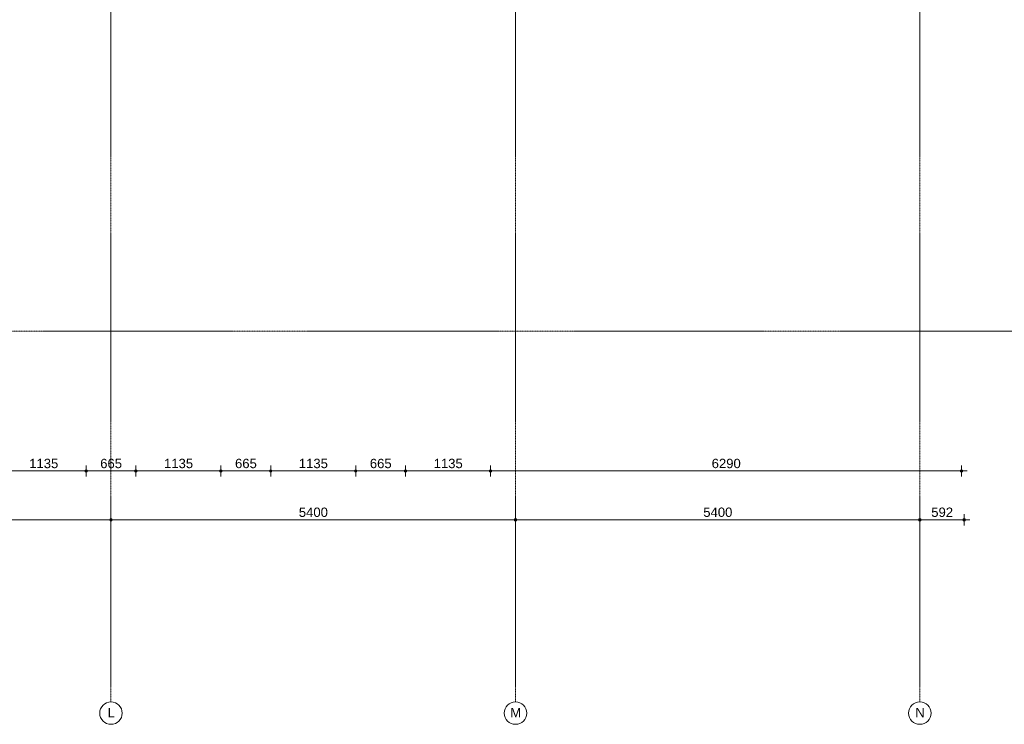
# Model space of a CAD drawing. Header units: millimetres. Extents: x 24475 to 74671, y -6152 to 32037.
# Tile 23 of 36: x 54741 to 67887, y -5250 to 4158. Entities that reach past the tile are written whole.
import ezdxf

# ---------------------------------------------------------------- set-up
doc = ezdxf.new("R2010")
doc.units = ezdxf.units.MM
doc.linetypes.add('stramien', pattern=[22.225, 12.7, -3.175, 3.175, -3.175])
doc.layers.add('00_Algemeen', color=7, linetype='Continuous', lineweight=9, true_color=0x00a600)
doc.layers.add('00_Algemeen-50', color=7, linetype='Continuous', lineweight=9)
doc.styles.add('Arial_1', font='arial.ttf', dxfattribs={"height": 125})
doc.dimstyles.new('00_AEE_maatvoering_2_5mm', dxfattribs={"dimscale": 304.8, "dimtxt": 127.532425, "dimasz": 0.459318, "dimexe": 0.246063, "dimexo": 0.0625, "dimgap": 0, "dimtad": 1, "dimdec": 0, "dimzin": 0, "dimdsep": 46, "dimtxsty": 'Arial_1', "dimblk1": 'DOTSMALL', "dimblk2": 'DOTSMALL', "dimsah": 1, "dimcen": 0.09, "dimdle": 0.246063, "dimazin": 0, "dimtfac": 1, "dimtdec": 4, "dimtix": 1, "dimtmove": 0, "dimatfit": 3, "dimfxl": 0.246063, "dimfxlon": 1, "dimtvp": 1, "dimtolj": 1, "dimtzin": 0, "dimarcsym": 2})

# ---------------------------------------------------------------- blocks, each defined once
blk = doc.blocks.new('Grid - 3 mm-485849-02 tweede verdieping - D')
at = {"layer": '00_Algemeen', "color": 7}
blk.add_circle((0, 0), 3, dxfattribs=at)
blk = doc.blocks.new('DIMBLOCK5-02 tweede verdieping - D')
at = {"layer": '00_Algemeen-50', "transparency": 16777216}
h = blk.add_hatch(color=256, dxfattribs=at)
edge = h.paths.add_edge_path()
edge.add_arc((50560, -2519), 17.5, 0, 360)
h = blk.add_hatch(color=256, dxfattribs=at)
edge = h.paths.add_edge_path()
edge.add_arc((55960, -2519), 17.5, 0, 360)
for p, q in [((50560, -2519), (50560, -2444)), ((55960, -2519), (55960, -2444)), ((50560, -2519), (55960, -2519)), ((50560, -2519), (50560, -2594)), ((55960, -2519), (55960, -2594))]:
    blk.add_line(p, q, dxfattribs=at)
for centre in [(50560, -2519), (55960, -2519)]:
    blk.add_circle(centre, 17.5, dxfattribs=at)
at = {"layer": '00_Algemeen-50', "color": 0, "transparency": 16777216, "insert": (53068, -2356), "char_height": 125, "width": 461.47, "attachment_point": 1, "line_spacing_factor": 0.941778, "style": 'Arial_1'}
blk.add_mtext('5400', dxfattribs=at)
blk = doc.blocks.new('_DotSmall')
at = {"color": 0, "linetype": 'ByBlock', "const_width": 0.5}
blk.add_lwpolyline([(-0.0625, 0, 1), (0.0625, 0, 1)], format="xyb", close=True, dxfattribs=at)
blk = doc.blocks.new('DIMBLOCK6-02 tweede verdieping - D')
at = {"layer": '00_Algemeen-50', "transparency": 16777216}
h = blk.add_hatch(color=256, dxfattribs=at)
edge = h.paths.add_edge_path()
edge.add_arc((55960, -2519), 17.5, 0, 360)
h = blk.add_hatch(color=256, dxfattribs=at)
edge = h.paths.add_edge_path()
edge.add_arc((61360, -2519), 17.5, 0, 360)
for p, q in [((55960, -2519), (55960, -2444)), ((61360, -2519), (61360, -2444)), ((55960, -2519), (61360, -2519)), ((55960, -2519), (55960, -2594)), ((61360, -2519), (61360, -2594))]:
    blk.add_line(p, q, dxfattribs=at)
for centre in [(55960, -2519), (61360, -2519)]:
    blk.add_circle(centre, 17.5, dxfattribs=at)
at = {"layer": '00_Algemeen-50', "color": 0, "transparency": 16777216, "insert": (58468, -2356), "char_height": 125, "width": 461.47, "attachment_point": 1, "line_spacing_factor": 0.941778, "style": 'Arial_1'}
blk.add_mtext('5400', dxfattribs=at)
blk = doc.blocks.new('DIMBLOCK7-02 tweede verdieping - D')
at = {"layer": '00_Algemeen-50', "transparency": 16777216}
h = blk.add_hatch(color=256, dxfattribs=at)
edge = h.paths.add_edge_path()
edge.add_arc((61360, -2519), 17.5, 0, 360)
h = blk.add_hatch(color=256, dxfattribs=at)
edge = h.paths.add_edge_path()
edge.add_arc((66760, -2519), 17.5, 0, 360)
for p, q in [((61360, -2519), (61360, -2444)), ((66760, -2519), (66760, -2444)), ((61360, -2519), (66760, -2519)), ((61360, -2519), (61360, -2594)), ((66760, -2519), (66760, -2594))]:
    blk.add_line(p, q, dxfattribs=at)
for centre in [(61360, -2519), (66760, -2519)]:
    blk.add_circle(centre, 17.5, dxfattribs=at)
at = {"layer": '00_Algemeen-50', "color": 0, "transparency": 16777216, "insert": (63868, -2356), "char_height": 125, "width": 461.47, "attachment_point": 1, "line_spacing_factor": 0.941778, "style": 'Arial_1'}
blk.add_mtext('5400', dxfattribs=at)
blk = doc.blocks.new('DIMBLOCK8-02 tweede verdieping - D')
at = {"layer": '00_Algemeen-50', "transparency": 16777216}
h = blk.add_hatch(color=256, dxfattribs=at)
edge = h.paths.add_edge_path()
edge.add_arc((66760, -2519), 17.5, 0, 360)
h = blk.add_hatch(color=256, dxfattribs=at)
edge = h.paths.add_edge_path()
edge.add_arc((67351, -2519), 17.5, 0, 360)
for p, q in [((66760, -2519), (66760, -2444)), ((67351, -2519), (67351, -2444)), ((66760, -2519), (67426, -2519)), ((66760, -2519), (66760, -2594)), ((67351, -2519), (67351, -2594))]:
    blk.add_line(p, q, dxfattribs=at)
for centre in [(66760, -2519), (67351, -2519)]:
    blk.add_circle(centre, 17.5, dxfattribs=at)
at = {"layer": '00_Algemeen-50', "color": 0, "transparency": 16777216, "insert": (66912, -2356), "char_height": 125, "width": 346.1, "attachment_point": 1, "line_spacing_factor": 0.941778, "style": 'Arial_1'}
blk.add_mtext('592', dxfattribs=at)
blk = doc.blocks.new('DIMBLOCK150-02 tweede verdieping - D')
at = {"layer": '00_Algemeen-50', "transparency": 16777216}
h = blk.add_hatch(color=256, dxfattribs=at)
edge = h.paths.add_edge_path()
edge.add_arc((54492, -1868), 17.5, 0, 360)
h = blk.add_hatch(color=256, dxfattribs=at)
edge = h.paths.add_edge_path()
edge.add_arc((55627, -1868), 17.5, 0, 360)
for p, q in [((54492, -1868), (54492, -1793)), ((55627, -1868), (55627, -1793)), ((54417, -1868), (55627, -1868)), ((54492, -1868), (54492, -1943)), ((55627, -1868), (55627, -1943))]:
    blk.add_line(p, q, dxfattribs=at)
for centre in [(54492, -1868), (55627, -1868)]:
    blk.add_circle(centre, 17.5, dxfattribs=at)
at = {"layer": '00_Algemeen-50', "color": 0, "transparency": 16777216, "insert": (54868, -1705), "char_height": 125, "width": 461.47, "attachment_point": 1, "line_spacing_factor": 0.941778, "style": 'Arial_1'}
blk.add_mtext('1135', dxfattribs=at)
blk = doc.blocks.new('DIMBLOCK151-02 tweede verdieping - D')
at = {"layer": '00_Algemeen-50', "transparency": 16777216}
h = blk.add_hatch(color=256, dxfattribs=at)
edge = h.paths.add_edge_path()
edge.add_arc((55627, -1868), 17.5, 0, 360)
h = blk.add_hatch(color=256, dxfattribs=at)
edge = h.paths.add_edge_path()
edge.add_arc((56292, -1868), 17.5, 0, 360)
for p, q in [((55627, -1868), (55627, -1793)), ((56292, -1868), (56292, -1793)), ((55627, -1868), (56292, -1868)), ((55627, -1868), (55627, -1943)), ((56292, -1868), (56292, -1943))]:
    blk.add_line(p, q, dxfattribs=at)
for centre in [(55627, -1868), (56292, -1868)]:
    blk.add_circle(centre, 17.5, dxfattribs=at)
at = {"layer": '00_Algemeen-50', "color": 0, "transparency": 16777216, "insert": (55816, -1705), "char_height": 125, "width": 346.1, "attachment_point": 1, "line_spacing_factor": 0.941778, "style": 'Arial_1'}
blk.add_mtext('665', dxfattribs=at)
blk = doc.blocks.new('DIMBLOCK152-02 tweede verdieping - D')
at = {"layer": '00_Algemeen-50', "transparency": 16777216}
h = blk.add_hatch(color=256, dxfattribs=at)
edge = h.paths.add_edge_path()
edge.add_arc((56292, -1868), 17.5, 0, 360)
h = blk.add_hatch(color=256, dxfattribs=at)
edge = h.paths.add_edge_path()
edge.add_arc((57427, -1868), 17.5, 0, 360)
for p, q in [((56292, -1868), (56292, -1793)), ((57427, -1868), (57427, -1793)), ((56292, -1868), (57427, -1868)), ((56292, -1868), (56292, -1943)), ((57427, -1868), (57427, -1943))]:
    blk.add_line(p, q, dxfattribs=at)
for centre in [(56292, -1868), (57427, -1868)]:
    blk.add_circle(centre, 17.5, dxfattribs=at)
at = {"layer": '00_Algemeen-50', "color": 0, "transparency": 16777216, "insert": (56668, -1705), "char_height": 125, "width": 461.47, "attachment_point": 1, "line_spacing_factor": 0.941778, "style": 'Arial_1'}
blk.add_mtext('1135', dxfattribs=at)
blk = doc.blocks.new('DIMBLOCK153-02 tweede verdieping - D')
at = {"layer": '00_Algemeen-50', "transparency": 16777216}
h = blk.add_hatch(color=256, dxfattribs=at)
edge = h.paths.add_edge_path()
edge.add_arc((57427, -1868), 17.5, 0, 360)
h = blk.add_hatch(color=256, dxfattribs=at)
edge = h.paths.add_edge_path()
edge.add_arc((58092, -1868), 17.5, 0, 360)
for p, q in [((57427, -1868), (57427, -1793)), ((58092, -1868), (58092, -1793)), ((57427, -1868), (58092, -1868)), ((57427, -1868), (57427, -1943)), ((58092, -1868), (58092, -1943))]:
    blk.add_line(p, q, dxfattribs=at)
for centre in [(57427, -1868), (58092, -1868)]:
    blk.add_circle(centre, 17.5, dxfattribs=at)
at = {"layer": '00_Algemeen-50', "color": 0, "transparency": 16777216, "insert": (57616, -1705), "char_height": 125, "width": 346.1, "attachment_point": 1, "line_spacing_factor": 0.941778, "style": 'Arial_1'}
blk.add_mtext('665', dxfattribs=at)
blk = doc.blocks.new('DIMBLOCK154-02 tweede verdieping - D')
at = {"layer": '00_Algemeen-50', "transparency": 16777216}
h = blk.add_hatch(color=256, dxfattribs=at)
edge = h.paths.add_edge_path()
edge.add_arc((58092, -1868), 17.5, 0, 360)
h = blk.add_hatch(color=256, dxfattribs=at)
edge = h.paths.add_edge_path()
edge.add_arc((59227, -1868), 17.5, 0, 360)
for p, q in [((58092, -1868), (58092, -1793)), ((59227, -1868), (59227, -1793)), ((58092, -1868), (59227, -1868)), ((58092, -1868), (58092, -1943)), ((59227, -1868), (59227, -1943))]:
    blk.add_line(p, q, dxfattribs=at)
for centre in [(58092, -1868), (59227, -1868)]:
    blk.add_circle(centre, 17.5, dxfattribs=at)
at = {"layer": '00_Algemeen-50', "color": 0, "transparency": 16777216, "insert": (58468, -1705), "char_height": 125, "width": 461.47, "attachment_point": 1, "line_spacing_factor": 0.941778, "style": 'Arial_1'}
blk.add_mtext('1135', dxfattribs=at)
blk = doc.blocks.new('DIMBLOCK155-02 tweede verdieping - D')
at = {"layer": '00_Algemeen-50', "transparency": 16777216}
h = blk.add_hatch(color=256, dxfattribs=at)
edge = h.paths.add_edge_path()
edge.add_arc((59227, -1868), 17.5, 0, 360)
h = blk.add_hatch(color=256, dxfattribs=at)
edge = h.paths.add_edge_path()
edge.add_arc((59892, -1868), 17.5, 0, 360)
for p, q in [((59227, -1868), (59227, -1793)), ((59892, -1868), (59892, -1793)), ((59227, -1868), (59892, -1868)), ((59227, -1868), (59227, -1943)), ((59892, -1868), (59892, -1943))]:
    blk.add_line(p, q, dxfattribs=at)
for centre in [(59227, -1868), (59892, -1868)]:
    blk.add_circle(centre, 17.5, dxfattribs=at)
at = {"layer": '00_Algemeen-50', "color": 0, "transparency": 16777216, "insert": (59416, -1705), "char_height": 125, "width": 346.1, "attachment_point": 1, "line_spacing_factor": 0.941778, "style": 'Arial_1'}
blk.add_mtext('665', dxfattribs=at)
blk = doc.blocks.new('DIMBLOCK156-02 tweede verdieping - D')
at = {"layer": '00_Algemeen-50', "transparency": 16777216}
h = blk.add_hatch(color=256, dxfattribs=at)
edge = h.paths.add_edge_path()
edge.add_arc((59892, -1868), 17.5, 0, 360)
h = blk.add_hatch(color=256, dxfattribs=at)
edge = h.paths.add_edge_path()
edge.add_arc((61027, -1868), 17.5, 0, 360)
for p, q in [((59892, -1868), (59892, -1793)), ((61027, -1868), (61027, -1793)), ((59892, -1868), (61027, -1868)), ((59892, -1868), (59892, -1943)), ((61027, -1868), (61027, -1943))]:
    blk.add_line(p, q, dxfattribs=at)
for centre in [(59892, -1868), (61027, -1868)]:
    blk.add_circle(centre, 17.5, dxfattribs=at)
at = {"layer": '00_Algemeen-50', "color": 0, "transparency": 16777216, "insert": (60268, -1705), "char_height": 125, "width": 461.47, "attachment_point": 1, "line_spacing_factor": 0.941778, "style": 'Arial_1'}
blk.add_mtext('1135', dxfattribs=at)
blk = doc.blocks.new('DIMBLOCK157-02 tweede verdieping - D')
at = {"layer": '00_Algemeen-50', "transparency": 16777216}
h = blk.add_hatch(color=256, dxfattribs=at)
edge = h.paths.add_edge_path()
edge.add_arc((61027, -1868), 17.5, 0, 360)
h = blk.add_hatch(color=256, dxfattribs=at)
edge = h.paths.add_edge_path()
edge.add_arc((67317, -1868), 17.5, 0, 360)
for p, q in [((61027, -1868), (61027, -1793)), ((67317, -1868), (67317, -1793)), ((61027, -1868), (67392, -1868)), ((61027, -1868), (61027, -1943)), ((67317, -1868), (67317, -1943))]:
    blk.add_line(p, q, dxfattribs=at)
for centre in [(61027, -1868), (67317, -1868)]:
    blk.add_circle(centre, 17.5, dxfattribs=at)
at = {"layer": '00_Algemeen-50', "color": 0, "transparency": 16777216, "insert": (63980, -1705), "char_height": 125, "width": 461.47, "attachment_point": 1, "line_spacing_factor": 0.941778, "style": 'Arial_1'}
blk.add_mtext('6290', dxfattribs=at)

msp = doc.modelspace()

# ---------------------------------------------------------------- linework, layer by layer
at = {"layer": '00_Algemeen', "color": 150, "linetype": 'stramien', "true_color": 0x0080ff}
for p, q in [((55960, -4950.1), (55960, 31736.6)), ((61360, -4950.1), (61360, 31736.6)), ((66760, -4950.1), (66760, 31736.6)), ((74371.4, 0), (25788, 0))]:
    msp.add_line(p, q, dxfattribs=at)

# ---------------------------------------------------------------- block references
at = {"layer": '00_Algemeen', "color": 7, "xscale": 49.99999999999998, "yscale": 49.99999999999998, "zscale": 49.99999999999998}
for p in [(55960, -5100.1), (61360, -5100.1), (66760, -5100.1)]:
    msp.add_blockref('Grid - 3 mm-485849-02 tweede verdieping - D', p, dxfattribs=at)

# ---------------------------------------------------------------- texts
at = {"layer": '00_Algemeen', "color": 7, "char_height": 125, "attachment_point": 1, "style": 'Arial_1'}
for s, insert, width in [('L', (55914.1, -5032), 116.245), ('M', (61291.1, -5032), 172.363), ('N', (66699.3, -5032), 152.321)]:
    msp.add_mtext(s, dxfattribs=dict(at, insert=insert, width=width))

# ---------------------------------------------------------------- dimensions: what is measured, and where the dimension line sits
at = {"layer": '00_Algemeen', "color": 7}
for base, p1, p2, override, picture, middle in [((55627.5, -1867.6), (54492.5, -1792.6), (55627.5, -1792.6), {"dimpost": '<>', "dimfxl": 1135}, 'DIMBLOCK150-02 tweede verdieping - D', (55060, -1803.7)), ((56292.5, -1867.6), (55627.5, -1792.6), (56292.5, -1792.6), {"dimpost": '<>', "dimfxl": 665}, 'DIMBLOCK151-02 tweede verdieping - D', (55960, -1803.8)), ((57427.5, -1867.6), (56292.5, -1792.6), (57427.5, -1792.6), {"dimpost": '<>', "dimfxl": 1135}, 'DIMBLOCK152-02 tweede verdieping - D', (56860, -1803.7)), ((59892.5, -1867.6), (59227.5, -1792.6), (59892.5, -1792.6), {"dimpost": '<>', "dimfxl": 665}, 'DIMBLOCK155-02 tweede verdieping - D', (59560, -1803.8)), ((67317.5, -1867.6), (61027.5, -1792.6), (67317.5, -1792.6), {"dimpost": '<>', "dimfxl": 6290}, 'DIMBLOCK157-02 tweede verdieping - D', (64172.5, -1803.8)), ((55960, -2518.6), (50560, -2443.6), (55960, -2443.6), {"dimpost": '<>', "dimfxl": 5400}, 'DIMBLOCK5-02 tweede verdieping - D', (53260, -2454.8)), ((61360, -2518.6), (55960, -2443.6), (61360, -2443.6), {"dimpost": '<>', "dimfxl": 5400}, 'DIMBLOCK6-02 tweede verdieping - D', (58660, -2454.8)), ((66760, -2518.6), (61360, -2443.6), (66760, -2443.6), {"dimpost": '<>', "dimfxl": 5399.999999}, 'DIMBLOCK7-02 tweede verdieping - D', (64060, -2454.8)), ((67351.4778, -2518.6418), (66759.9776, -2443.6418), (67351.4778, -2443.6418), {"dimpost": '<>', "dimfxl": 591.500188}, 'DIMBLOCK8-02 tweede verdieping - D', (67055.7277, -2454.8202))]:
    dim = msp.add_linear_dim(base=base, p1=p1, p2=p2, dimstyle='00_AEE_maatvoering_2_5mm', override=override, dxfattribs=at)
    dim.commit()
    dim.dimension.update_dxf_attribs({"geometry": picture, "text_midpoint": middle})
for base, p1, p2, override, picture, middle in [((58092.5, -1867.6), (57427.5, -1792.6), (58092.5, -1792.6), {"dimpost": '<>', "dimfxl": 665}, 'DIMBLOCK153-02 tweede verdieping - D', (57760, -1803.8)), ((59227.5, -1867.6), (58092.5, -1792.6), (59227.5, -1792.6), {"dimpost": '<>', "dimfxl": 1135}, 'DIMBLOCK154-02 tweede verdieping - D', (58660, -1803.7)), ((61027.5, -1867.6), (59892.5, -1792.6), (61027.5, -1792.6), {"dimpost": '<>', "dimfxl": 1135}, 'DIMBLOCK156-02 tweede verdieping - D', (60460, -1803.7))]:
    dim = msp.add_linear_dim(base=base, p1=p1, p2=p2, angle=0, dimstyle='00_AEE_maatvoering_2_5mm', override=override, dxfattribs=at)
    dim.commit()
    dim.dimension.update_dxf_attribs({"geometry": picture, "text_midpoint": middle})

doc.saveas('drawing.dxf')
